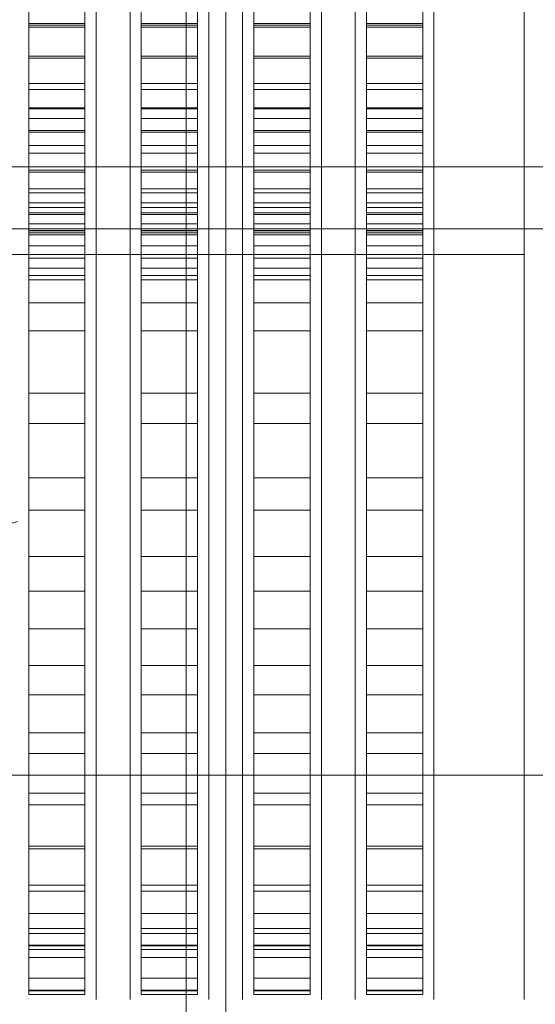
# Model space of a CAD drawing. Header units: millimetres. Extents: x -1970 to 61924, y -58230 to 6847.
# Tile 15 of 256: x -1600 to -1508, y -34641 to -34466. Entities that reach past the tile are written whole.
import ezdxf

# ---------------------------------------------------------------- set-up
doc = ezdxf.new("R2010")
doc.units = ezdxf.units.MM
for name, color, linetype, lineweight in [('COTAS_P', 1, 'Continuous', 0), ('frontal_briquetadora', 7, 'Continuous', 0), ('frontal_C03', 7, 'Continuous', 0), ('frontal_tolva', 7, 'Continuous', 0)]:
    doc.layers.add(name, color=color, linetype=linetype, lineweight=lineweight)
doc.dimstyles.new('R19_100', dxfattribs={"dimtxt": 250, "dimasz": 150, "dimexe": 150, "dimexo": 80, "dimgap": 100, "dimtad": 1, "dimtih": 1, "dimtoh": 1, "dimdsep": 46, "dimcen": 0.09, "dimadec": 0, "dimazin": 0, "dimtfac": 1, "dimtdec": 4, "dimtofl": 0, "dimtmove": 0, "dimatfit": 3, "dimfxl": 1, "dimtolj": 1, "dimtzin": 0, "dimarcsym": 0})

# ---------------------------------------------------------------- blocks, each defined once
blk = doc.blocks.new('DIM_R26_43')
at = {"layer": 'COTAS_P'}
for p, q in [((-1750, -34600), (-1600, -34555)), ((2600, -34600), (2450, -34555)), ((-1750, -35500), (-1750, -34600)), ((-1750, -34600), (2600, -34600)), ((-1750, -34600), (-1600, -34645)), ((2600, -34600), (2450, -34645)), ((2600, -35500), (2600, -34600))]:
    blk.add_line(p, q, dxfattribs=at)
blk.add_text('4350 P', height=250, dxfattribs=at).set_placement((425, -34500))

msp = doc.modelspace()

# ---------------------------------------------------------------- linework, layer by layer
at = {"layer": 'frontal_briquetadora'}
for p, q in [((-1598, -34446.905), (-1598, -34466.539)), ((-1588, -34446.905), (-1588, -34466.539)), ((-1578, -34446.905), (-1578, -34466.539)), ((-1568, -34446.905), (-1568, -34466.539)), ((-1558, -34446.905), (-1558, -34466.539)), ((-1548, -34446.905), (-1548, -34466.539)), ((-1538, -34446.905), (-1538, -34466.539)), ((-1528, -34446.905), (-1528, -34466.539)), ((-1510, -34469.69), (-1510, -34454.633)), ((-1586, -34456.632), (-1586, -34471.822)), ((-1586, -34457.106), (-1586, -34471.687)), ((-1580, -34456.632), (-1580, -34471.822)), ((-1580, -34457.106), (-1580, -34471.687)), ((-1566, -34456.632), (-1566, -34471.822)), ((-1566, -34457.106), (-1566, -34471.687)), ((-1560, -34456.632), (-1560, -34471.822)), ((-1560, -34457.106), (-1560, -34471.687)), ((-1546, -34456.632), (-1546, -34471.822)), ((-1546, -34457.106), (-1546, -34471.687)), ((-1540, -34456.632), (-1540, -34471.822)), ((-1540, -34457.106), (-1540, -34471.687)), ((-1526, -34456.632), (-1526, -34471.822)), ((-1526, -34457.106), (-1526, -34471.687)), ((-1510, -34456.632), (-1510, -34471.822)), ((-1598, -34466.843), (-1598, -34460.669)), ((-1598, -34467.166), (-1598, -34461.668)), ((-1588, -34466.843), (-1588, -34460.669)), ((-1588, -34467.166), (-1588, -34461.668)), ((-1578, -34466.843), (-1578, -34460.669)), ((-1578, -34467.166), (-1578, -34461.668)), ((-1568, -34466.843), (-1568, -34460.669)), ((-1568, -34467.166), (-1568, -34461.668)), ((-1558, -34466.843), (-1558, -34460.669)), ((-1558, -34467.166), (-1558, -34461.668)), ((-1548, -34466.843), (-1548, -34460.669)), ((-1548, -34467.166), (-1548, -34461.668)), ((-1538, -34466.843), (-1538, -34460.669)), ((-1538, -34467.166), (-1538, -34461.668)), ((-1528, -34466.843), (-1528, -34460.669)), ((-1528, -34467.166), (-1528, -34461.668)), ((-1598, -34463.004), (-1598, -34481.485)), ((-1588, -34463.004), (-1588, -34481.485)), ((-1586, -34462.687), (-1586, -34480)), ((-1580, -34462.687), (-1580, -34480)), ((-1578, -34463.004), (-1578, -34481.485)), ((-1568, -34463.004), (-1568, -34481.485)), ((-1566, -34462.687), (-1566, -34480)), ((-1560, -34462.687), (-1560, -34480)), ((-1558, -34463.004), (-1558, -34481.485)), ((-1548, -34463.004), (-1548, -34481.485)), ((-1546, -34462.687), (-1546, -34480)), ((-1540, -34462.687), (-1540, -34480)), ((-1538, -34463.004), (-1538, -34481.485)), ((-1528, -34463.004), (-1528, -34481.485)), ((-1526, -34462.687), (-1526, -34480)), ((-1586, -34464.504), (-1586, -34482.122)), ((-1580, -34464.504), (-1580, -34482.122)), ((-1566, -34464.504), (-1566, -34482.122)), ((-1560, -34464.504), (-1560, -34482.122)), ((-1546, -34464.504), (-1546, -34482.122)), ((-1540, -34464.504), (-1540, -34482.122)), ((-1526, -34464.504), (-1526, -34482.122)), ((-1510, -34464.393), (-1510, -34472.396)), ((-1510, -34464.504), (-1510, -34482.122)), ((-1598, -34466.539), (-1598, -34485.511)), ((-1598, -34466.539), (-1588, -34466.539)), ((-1598, -34472.704), (-1598, -34466.843)), ((-1598, -34466.843), (-1588, -34466.843)), ((-1588, -34466.539), (-1588, -34485.511)), ((-1588, -34472.704), (-1588, -34466.843)), ((-1578, -34466.539), (-1578, -34485.511)), ((-1578, -34466.539), (-1568, -34466.539)), ((-1578, -34472.704), (-1578, -34466.843)), ((-1578, -34466.843), (-1568, -34466.843)), ((-1568, -34466.539), (-1568, -34485.511)), ((-1568, -34472.704), (-1568, -34466.843)), ((-1558, -34466.539), (-1558, -34485.511)), ((-1558, -34466.539), (-1548, -34466.539)), ((-1558, -34472.704), (-1558, -34466.843)), ((-1558, -34466.843), (-1548, -34466.843)), ((-1548, -34466.539), (-1548, -34485.511)), ((-1548, -34472.704), (-1548, -34466.843)), ((-1538, -34466.539), (-1538, -34485.511)), ((-1538, -34466.539), (-1528, -34466.539)), ((-1538, -34472.704), (-1538, -34466.843)), ((-1538, -34466.843), (-1528, -34466.843)), ((-1528, -34466.539), (-1528, -34485.511)), ((-1528, -34472.704), (-1528, -34466.843)), ((-1598, -34472.35), (-1598, -34467.166)), ((-1598, -34467.166), (-1588, -34467.166)), ((-1588, -34472.35), (-1588, -34467.166)), ((-1578, -34472.35), (-1578, -34467.166)), ((-1578, -34467.166), (-1568, -34467.166)), ((-1568, -34472.35), (-1568, -34467.166)), ((-1558, -34472.35), (-1558, -34467.166)), ((-1558, -34467.166), (-1548, -34467.166)), ((-1548, -34472.35), (-1548, -34467.166)), ((-1538, -34472.35), (-1538, -34467.166)), ((-1538, -34467.166), (-1528, -34467.166)), ((-1528, -34472.35), (-1528, -34467.166)), ((-1510, -34487.814), (-1510, -34469.69)), ((-1586, -34471.687), (-1586, -34483.86)), ((-1586, -34471.822), (-1586, -34485.038)), ((-1580, -34471.687), (-1580, -34483.86)), ((-1580, -34471.822), (-1580, -34485.038)), ((-1566, -34471.687), (-1566, -34483.86)), ((-1566, -34471.822), (-1566, -34485.038)), ((-1560, -34471.687), (-1560, -34483.86)), ((-1560, -34471.822), (-1560, -34485.038)), ((-1546, -34471.687), (-1546, -34483.86)), ((-1546, -34471.822), (-1546, -34485.038)), ((-1540, -34471.687), (-1540, -34483.86)), ((-1540, -34471.822), (-1540, -34485.038)), ((-1526, -34471.687), (-1526, -34483.86)), ((-1526, -34471.822), (-1526, -34485.038)), ((-1510, -34471.822), (-1510, -34485.038)), ((-1598, -34477.201), (-1598, -34472.35)), ((-1598, -34472.35), (-1588, -34472.35)), ((-1598, -34478.231), (-1598, -34472.704)), ((-1598, -34472.704), (-1588, -34472.704)), ((-1588, -34477.201), (-1588, -34472.35)), ((-1588, -34478.231), (-1588, -34472.704)), ((-1578, -34477.201), (-1578, -34472.35)), ((-1578, -34472.35), (-1568, -34472.35)), ((-1578, -34478.231), (-1578, -34472.704)), ((-1578, -34472.704), (-1568, -34472.704)), ((-1568, -34477.201), (-1568, -34472.35)), ((-1568, -34478.231), (-1568, -34472.704)), ((-1558, -34477.201), (-1558, -34472.35)), ((-1558, -34472.35), (-1548, -34472.35)), ((-1558, -34478.231), (-1558, -34472.704)), ((-1558, -34472.704), (-1548, -34472.704)), ((-1548, -34477.201), (-1548, -34472.35)), ((-1548, -34478.231), (-1548, -34472.704)), ((-1538, -34477.201), (-1538, -34472.35)), ((-1538, -34472.35), (-1528, -34472.35)), ((-1538, -34478.231), (-1538, -34472.704)), ((-1538, -34472.704), (-1528, -34472.704)), ((-1528, -34477.201), (-1528, -34472.35)), ((-1528, -34478.231), (-1528, -34472.704)), ((-1510, -34472.396), (-1510, -34476.837)), ((-1598, -34481.701), (-1598, -34477.201)), ((-1598, -34477.201), (-1588, -34477.201)), ((-1588, -34481.701), (-1588, -34477.201)), ((-1578, -34481.701), (-1578, -34477.201)), ((-1578, -34477.201), (-1568, -34477.201)), ((-1568, -34481.701), (-1568, -34477.201)), ((-1558, -34481.701), (-1558, -34477.201)), ((-1558, -34477.201), (-1548, -34477.201)), ((-1548, -34481.701), (-1548, -34477.201)), ((-1538, -34481.701), (-1538, -34477.201)), ((-1538, -34477.201), (-1528, -34477.201)), ((-1528, -34481.701), (-1528, -34477.201)), ((-1598, -34483.403), (-1598, -34478.231)), ((-1598, -34478.231), (-1588, -34478.231)), ((-1588, -34483.403), (-1588, -34478.231)), ((-1578, -34483.403), (-1578, -34478.231)), ((-1578, -34478.231), (-1568, -34478.231)), ((-1568, -34483.403), (-1568, -34478.231)), ((-1558, -34483.403), (-1558, -34478.231)), ((-1558, -34478.231), (-1548, -34478.231)), ((-1548, -34483.403), (-1548, -34478.231)), ((-1538, -34483.403), (-1538, -34478.231)), ((-1538, -34478.231), (-1528, -34478.231)), ((-1528, -34483.403), (-1528, -34478.231)), ((-1586, -34480), (-1586, -34496.671)), ((-1580, -34480), (-1580, -34496.671)), ((-1566, -34480), (-1566, -34496.671)), ((-1560, -34480), (-1560, -34496.671)), ((-1546, -34480), (-1546, -34496.671)), ((-1540, -34480), (-1540, -34496.671)), ((-1526, -34480), (-1526, -34496.671)), ((-1598, -34481.485), (-1598, -34499.229)), ((-1598, -34481.485), (-1588, -34481.485)), ((-1598, -34485.833), (-1598, -34481.701)), ((-1598, -34481.701), (-1588, -34481.701)), ((-1588, -34481.485), (-1588, -34499.229)), ((-1588, -34485.833), (-1588, -34481.701)), ((-1586, -34482.122), (-1586, -34499.116)), ((-1580, -34482.122), (-1580, -34499.116)), ((-1578, -34481.485), (-1578, -34499.229)), ((-1578, -34481.485), (-1568, -34481.485)), ((-1578, -34485.833), (-1578, -34481.701)), ((-1578, -34481.701), (-1568, -34481.701)), ((-1568, -34481.485), (-1568, -34499.229)), ((-1568, -34485.833), (-1568, -34481.701)), ((-1566, -34482.122), (-1566, -34499.116)), ((-1560, -34482.122), (-1560, -34499.116)), ((-1558, -34481.485), (-1558, -34499.229)), ((-1558, -34481.485), (-1548, -34481.485)), ((-1558, -34485.833), (-1558, -34481.701)), ((-1558, -34481.701), (-1548, -34481.701)), ((-1548, -34481.485), (-1548, -34499.229)), ((-1548, -34485.833), (-1548, -34481.701)), ((-1546, -34482.122), (-1546, -34499.116)), ((-1540, -34482.122), (-1540, -34499.116)), ((-1538, -34481.485), (-1538, -34499.229)), ((-1538, -34481.485), (-1528, -34481.485)), ((-1538, -34485.833), (-1538, -34481.701)), ((-1538, -34481.701), (-1528, -34481.701)), ((-1528, -34481.485), (-1528, -34499.229)), ((-1528, -34485.833), (-1528, -34481.701)), ((-1526, -34482.122), (-1526, -34499.116)), ((-1510, -34482.122), (-1510, -34499.116)), ((-1598, -34488.2), (-1598, -34483.403)), ((-1598, -34483.403), (-1588, -34483.403)), ((-1588, -34488.2), (-1588, -34483.403)), ((-1586, -34483.86), (-1586, -34493.293)), ((-1580, -34483.86), (-1580, -34493.293)), ((-1578, -34488.2), (-1578, -34483.403)), ((-1578, -34483.403), (-1568, -34483.403)), ((-1568, -34488.2), (-1568, -34483.403)), ((-1566, -34483.86), (-1566, -34493.293)), ((-1560, -34483.86), (-1560, -34493.293)), ((-1558, -34488.2), (-1558, -34483.403)), ((-1558, -34483.403), (-1548, -34483.403)), ((-1548, -34488.2), (-1548, -34483.403)), ((-1546, -34483.86), (-1546, -34493.293)), ((-1540, -34483.86), (-1540, -34493.293)), ((-1538, -34488.2), (-1538, -34483.403)), ((-1538, -34483.403), (-1528, -34483.403)), ((-1528, -34488.2), (-1528, -34483.403)), ((-1526, -34483.86), (-1526, -34493.293)), ((-1598, -34485.511), (-1598, -34503.727)), ((-1598, -34485.511), (-1588, -34485.511)), ((-1598, -34489.581), (-1598, -34485.833)), ((-1598, -34485.833), (-1588, -34485.833)), ((-1588, -34485.511), (-1588, -34503.727)), ((-1588, -34489.581), (-1588, -34485.833)), ((-1586, -34485.038), (-1586, -34495.983)), ((-1580, -34485.038), (-1580, -34495.983)), ((-1578, -34485.511), (-1578, -34503.727)), ((-1578, -34485.511), (-1568, -34485.511)), ((-1578, -34489.581), (-1578, -34485.833)), ((-1578, -34485.833), (-1568, -34485.833)), ((-1568, -34485.511), (-1568, -34503.727)), ((-1568, -34489.581), (-1568, -34485.833)), ((-1566, -34485.038), (-1566, -34495.983)), ((-1560, -34485.038), (-1560, -34495.983)), ((-1558, -34485.511), (-1558, -34503.727)), ((-1558, -34485.511), (-1548, -34485.511)), ((-1558, -34489.581), (-1558, -34485.833)), ((-1558, -34485.833), (-1548, -34485.833)), ((-1548, -34485.511), (-1548, -34503.727)), ((-1548, -34489.581), (-1548, -34485.833)), ((-1546, -34485.038), (-1546, -34495.983)), ((-1540, -34485.038), (-1540, -34495.983)), ((-1538, -34485.511), (-1538, -34503.727)), ((-1538, -34485.511), (-1528, -34485.511)), ((-1538, -34489.581), (-1538, -34485.833)), ((-1538, -34485.833), (-1528, -34485.833)), ((-1528, -34485.511), (-1528, -34503.727)), ((-1528, -34489.581), (-1528, -34485.833)), ((-1526, -34485.038), (-1526, -34495.983)), ((-1510, -34485.038), (-1510, -34495.983)), ((-1510, -34507.535), (-1510, -34487.814)), ((-1598, -34492.605), (-1598, -34488.2)), ((-1598, -34488.2), (-1588, -34488.2)), ((-1598, -34492.931), (-1598, -34489.581)), ((-1598, -34489.581), (-1588, -34489.581)), ((-1588, -34492.605), (-1588, -34488.2)), ((-1588, -34492.931), (-1588, -34489.581)), ((-1578, -34492.605), (-1578, -34488.2)), ((-1578, -34488.2), (-1568, -34488.2)), ((-1578, -34492.931), (-1578, -34489.581)), ((-1578, -34489.581), (-1568, -34489.581)), ((-1568, -34492.605), (-1568, -34488.2)), ((-1568, -34492.931), (-1568, -34489.581)), ((-1558, -34492.605), (-1558, -34488.2)), ((-1558, -34488.2), (-1548, -34488.2)), ((-1558, -34492.931), (-1558, -34489.581)), ((-1558, -34489.581), (-1548, -34489.581)), ((-1548, -34492.605), (-1548, -34488.2)), ((-1548, -34492.931), (-1548, -34489.581)), ((-1538, -34492.605), (-1538, -34488.2)), ((-1538, -34488.2), (-1528, -34488.2)), ((-1538, -34492.931), (-1538, -34489.581)), ((-1538, -34489.581), (-1528, -34489.581)), ((-1528, -34492.605), (-1528, -34488.2)), ((-1528, -34492.931), (-1528, -34489.581)), ((-1598, -34496.601), (-1598, -34492.605)), ((-1598, -34492.605), (-1588, -34492.605)), ((-1598, -34495.871), (-1598, -34492.931)), ((-1598, -34492.931), (-1588, -34492.931)), ((-1588, -34496.601), (-1588, -34492.605)), ((-1588, -34495.871), (-1588, -34492.931)), ((-1578, -34496.601), (-1578, -34492.605)), ((-1578, -34492.605), (-1568, -34492.605)), ((-1578, -34495.871), (-1578, -34492.931)), ((-1578, -34492.931), (-1568, -34492.931)), ((-1568, -34496.601), (-1568, -34492.605)), ((-1568, -34495.871), (-1568, -34492.931)), ((-1558, -34496.601), (-1558, -34492.605)), ((-1558, -34492.605), (-1548, -34492.605)), ((-1558, -34495.871), (-1558, -34492.931)), ((-1558, -34492.931), (-1548, -34492.931)), ((-1548, -34496.601), (-1548, -34492.605)), ((-1548, -34495.871), (-1548, -34492.931)), ((-1538, -34496.601), (-1538, -34492.605)), ((-1538, -34492.605), (-1528, -34492.605)), ((-1538, -34495.871), (-1538, -34492.931)), ((-1538, -34492.931), (-1528, -34492.931)), ((-1528, -34496.601), (-1528, -34492.605)), ((-1528, -34495.871), (-1528, -34492.931)), ((-1586, -34493.293), (-1586, -34499.728)), ((-1580, -34493.293), (-1580, -34499.728)), ((-1566, -34493.293), (-1566, -34499.728)), ((-1560, -34493.293), (-1560, -34499.728)), ((-1546, -34493.293), (-1546, -34499.728)), ((-1540, -34493.293), (-1540, -34499.728)), ((-1526, -34493.293), (-1526, -34499.728)), ((-1598, -34498.39), (-1598, -34495.871)), ((-1598, -34495.871), (-1588, -34495.871)), ((-1598, -34500.173), (-1598, -34496.601)), ((-1598, -34496.601), (-1588, -34496.601)), ((-1588, -34498.39), (-1588, -34495.871)), ((-1588, -34500.173), (-1588, -34496.601)), ((-1586, -34495.983), (-1586, -34504.414)), ((-1586, -34496.671), (-1586, -34512.628)), ((-1580, -34495.983), (-1580, -34504.414)), ((-1580, -34496.671), (-1580, -34512.628)), ((-1578, -34498.39), (-1578, -34495.871)), ((-1578, -34495.871), (-1568, -34495.871)), ((-1578, -34500.173), (-1578, -34496.601)), ((-1578, -34496.601), (-1568, -34496.601)), ((-1568, -34498.39), (-1568, -34495.871)), ((-1568, -34500.173), (-1568, -34496.601)), ((-1566, -34495.983), (-1566, -34504.414)), ((-1566, -34496.671), (-1566, -34512.628)), ((-1560, -34495.983), (-1560, -34504.414)), ((-1560, -34496.671), (-1560, -34512.628)), ((-1558, -34498.39), (-1558, -34495.871)), ((-1558, -34495.871), (-1548, -34495.871)), ((-1558, -34500.173), (-1558, -34496.601)), ((-1558, -34496.601), (-1548, -34496.601)), ((-1548, -34498.39), (-1548, -34495.871)), ((-1548, -34500.173), (-1548, -34496.601)), ((-1546, -34495.983), (-1546, -34504.414)), ((-1546, -34496.671), (-1546, -34512.628)), ((-1540, -34495.983), (-1540, -34504.414)), ((-1540, -34496.671), (-1540, -34512.628)), ((-1538, -34498.39), (-1538, -34495.871)), ((-1538, -34495.871), (-1528, -34495.871)), ((-1538, -34500.173), (-1538, -34496.601)), ((-1538, -34496.601), (-1528, -34496.601)), ((-1528, -34498.39), (-1528, -34495.871)), ((-1528, -34500.173), (-1528, -34496.601)), ((-1526, -34495.983), (-1526, -34504.414)), ((-1526, -34496.671), (-1526, -34512.628)), ((-1510, -34495.983), (-1510, -34504.414)), ((-1598, -34500.479), (-1598, -34498.39)), ((-1598, -34498.39), (-1588, -34498.39)), ((-1588, -34500.479), (-1588, -34498.39)), ((-1578, -34500.479), (-1578, -34498.39)), ((-1578, -34498.39), (-1568, -34498.39)), ((-1568, -34500.479), (-1568, -34498.39)), ((-1558, -34500.479), (-1558, -34498.39)), ((-1558, -34498.39), (-1548, -34498.39)), ((-1548, -34500.479), (-1548, -34498.39)), ((-1538, -34500.479), (-1538, -34498.39)), ((-1538, -34498.39), (-1528, -34498.39)), ((-1528, -34500.479), (-1528, -34498.39)), ((-1598, -34499.229), (-1598, -34516.153)), ((-1598, -34499.229), (-1588, -34499.229)), ((-1598, -34503.307), (-1598, -34500.173)), ((-1598, -34500.173), (-1588, -34500.173)), ((-1588, -34499.229), (-1588, -34516.153)), ((-1588, -34503.307), (-1588, -34500.173)), ((-1586, -34499.116), (-1586, -34515.414)), ((-1586, -34499.728), (-1586, -34502.99)), ((-1580, -34499.116), (-1580, -34515.414)), ((-1580, -34499.728), (-1580, -34502.99)), ((-1578, -34499.229), (-1578, -34516.153)), ((-1578, -34499.229), (-1568, -34499.229)), ((-1578, -34503.307), (-1578, -34500.173)), ((-1578, -34500.173), (-1568, -34500.173)), ((-1568, -34499.229), (-1568, -34516.153)), ((-1568, -34503.307), (-1568, -34500.173)), ((-1566, -34499.116), (-1566, -34515.414)), ((-1566, -34499.728), (-1566, -34502.99)), ((-1560, -34499.116), (-1560, -34515.414)), ((-1560, -34499.728), (-1560, -34502.99)), ((-1558, -34499.229), (-1558, -34516.153)), ((-1558, -34499.229), (-1548, -34499.229)), ((-1558, -34503.307), (-1558, -34500.173)), ((-1558, -34500.173), (-1548, -34500.173)), ((-1548, -34499.229), (-1548, -34516.153)), ((-1548, -34503.307), (-1548, -34500.173)), ((-1546, -34499.116), (-1546, -34515.414)), ((-1546, -34499.728), (-1546, -34502.99)), ((-1540, -34499.116), (-1540, -34515.414)), ((-1540, -34499.728), (-1540, -34502.99)), ((-1538, -34499.229), (-1538, -34516.153)), ((-1538, -34499.229), (-1528, -34499.229)), ((-1538, -34503.307), (-1538, -34500.173)), ((-1538, -34500.173), (-1528, -34500.173)), ((-1528, -34499.229), (-1528, -34516.153)), ((-1528, -34503.307), (-1528, -34500.173)), ((-1526, -34499.116), (-1526, -34515.414)), ((-1526, -34499.728), (-1526, -34502.99)), ((-1510, -34499.116), (-1510, -34515.414)), ((-1598, -34502.128), (-1598, -34500.479)), ((-1598, -34500.479), (-1588, -34500.479)), ((-1588, -34502.128), (-1588, -34500.479)), ((-1578, -34502.128), (-1578, -34500.479)), ((-1578, -34500.479), (-1568, -34500.479)), ((-1568, -34502.128), (-1568, -34500.479)), ((-1558, -34502.128), (-1558, -34500.479)), ((-1558, -34500.479), (-1548, -34500.479)), ((-1548, -34502.128), (-1548, -34500.479)), ((-1538, -34502.128), (-1538, -34500.479)), ((-1538, -34500.479), (-1528, -34500.479)), ((-1528, -34502.128), (-1528, -34500.479)), ((-1598, -34503.333), (-1598, -34502.128)), ((-1598, -34502.128), (-1588, -34502.128)), ((-1598, -34505.993), (-1598, -34503.307)), ((-1598, -34503.307), (-1588, -34503.307)), ((-1598, -34504.089), (-1598, -34503.333)), ((-1598, -34503.333), (-1588, -34503.333)), ((-1588, -34503.333), (-1588, -34502.128)), ((-1588, -34505.993), (-1588, -34503.307)), ((-1588, -34504.089), (-1588, -34503.333)), ((-1578, -34503.333), (-1578, -34502.128)), ((-1578, -34502.128), (-1568, -34502.128)), ((-1578, -34505.993), (-1578, -34503.307)), ((-1578, -34503.307), (-1568, -34503.307)), ((-1578, -34504.089), (-1578, -34503.333)), ((-1578, -34503.333), (-1568, -34503.333)), ((-1568, -34503.333), (-1568, -34502.128)), ((-1568, -34505.993), (-1568, -34503.307)), ((-1568, -34504.089), (-1568, -34503.333)), ((-1558, -34503.333), (-1558, -34502.128)), ((-1558, -34502.128), (-1548, -34502.128)), ((-1558, -34505.993), (-1558, -34503.307)), ((-1558, -34503.307), (-1548, -34503.307)), ((-1558, -34504.089), (-1558, -34503.333)), ((-1558, -34503.333), (-1548, -34503.333)), ((-1548, -34503.333), (-1548, -34502.128)), ((-1548, -34505.993), (-1548, -34503.307)), ((-1548, -34504.089), (-1548, -34503.333)), ((-1538, -34503.333), (-1538, -34502.128)), ((-1538, -34502.128), (-1528, -34502.128)), ((-1538, -34505.993), (-1538, -34503.307)), ((-1538, -34503.307), (-1528, -34503.307)), ((-1538, -34504.089), (-1538, -34503.333)), ((-1538, -34503.333), (-1528, -34503.333)), ((-1528, -34503.333), (-1528, -34502.128)), ((-1528, -34505.993), (-1528, -34503.307)), ((-1528, -34504.089), (-1528, -34503.333)), ((-1598, -34503.727), (-1598, -34521.1)), ((-1598, -34503.727), (-1588, -34503.727)), ((-1598, -34630.227), (-1598, -34504.089)), ((-1598, -34504.089), (-1588, -34504.089)), ((-1588, -34503.727), (-1588, -34521.1)), ((-1588, -34630.227), (-1588, -34504.089)), ((-1586, -34504.414), (-1586, -34510.141)), ((-1580, -34504.414), (-1580, -34510.141)), ((-1578, -34503.727), (-1578, -34521.1)), ((-1578, -34503.727), (-1568, -34503.727)), ((-1578, -34630.227), (-1578, -34504.089)), ((-1578, -34504.089), (-1568, -34504.089)), ((-1568, -34503.727), (-1568, -34521.1)), ((-1568, -34630.227), (-1568, -34504.089)), ((-1566, -34504.414), (-1566, -34510.141)), ((-1560, -34504.414), (-1560, -34510.141)), ((-1558, -34503.727), (-1558, -34521.1)), ((-1558, -34503.727), (-1548, -34503.727)), ((-1558, -34630.227), (-1558, -34504.089)), ((-1558, -34504.089), (-1548, -34504.089)), ((-1548, -34503.727), (-1548, -34521.1)), ((-1548, -34630.227), (-1548, -34504.089)), ((-1546, -34504.414), (-1546, -34510.141)), ((-1540, -34504.414), (-1540, -34510.141)), ((-1538, -34503.727), (-1538, -34521.1)), ((-1538, -34503.727), (-1528, -34503.727)), ((-1538, -34630.227), (-1538, -34504.089)), ((-1538, -34504.089), (-1528, -34504.089)), ((-1528, -34503.727), (-1528, -34521.1)), ((-1528, -34630.227), (-1528, -34504.089)), ((-1526, -34504.414), (-1526, -34510.141)), ((-1510, -34504.414), (-1510, -34510.141)), ((-1598, -34508.219), (-1598, -34505.993)), ((-1598, -34505.993), (-1588, -34505.993)), ((-1588, -34508.219), (-1588, -34505.993)), ((-1578, -34508.219), (-1578, -34505.993)), ((-1578, -34505.993), (-1568, -34505.993)), ((-1568, -34508.219), (-1568, -34505.993)), ((-1558, -34508.219), (-1558, -34505.993)), ((-1558, -34505.993), (-1548, -34505.993)), ((-1548, -34508.219), (-1548, -34505.993)), ((-1538, -34508.219), (-1538, -34505.993)), ((-1538, -34505.993), (-1528, -34505.993)), ((-1528, -34508.219), (-1528, -34505.993)), ((-1660, -34507.535), (-1510, -34507.535)), ((-1598, -34509.978), (-1598, -34508.219)), ((-1598, -34508.219), (-1588, -34508.219)), ((-1588, -34509.978), (-1588, -34508.219)), ((-1578, -34509.978), (-1578, -34508.219)), ((-1578, -34508.219), (-1568, -34508.219)), ((-1568, -34509.978), (-1568, -34508.219)), ((-1558, -34509.978), (-1558, -34508.219)), ((-1558, -34508.219), (-1548, -34508.219)), ((-1548, -34509.978), (-1548, -34508.219)), ((-1538, -34509.978), (-1538, -34508.219)), ((-1538, -34508.219), (-1528, -34508.219)), ((-1528, -34509.978), (-1528, -34508.219)), ((-1510, -34507.535), (-1510, -34527.256)), ((-1598, -34511.263), (-1598, -34509.978)), ((-1598, -34509.978), (-1588, -34509.978)), ((-1588, -34511.263), (-1588, -34509.978)), ((-1586, -34510.141), (-1586, -34513.036)), ((-1580, -34510.141), (-1580, -34513.036)), ((-1578, -34511.263), (-1578, -34509.978)), ((-1578, -34509.978), (-1568, -34509.978)), ((-1568, -34511.263), (-1568, -34509.978)), ((-1566, -34510.141), (-1566, -34513.036)), ((-1560, -34510.141), (-1560, -34513.036)), ((-1558, -34511.263), (-1558, -34509.978)), ((-1558, -34509.978), (-1548, -34509.978)), ((-1548, -34511.263), (-1548, -34509.978)), ((-1546, -34510.141), (-1546, -34513.036)), ((-1540, -34510.141), (-1540, -34513.036)), ((-1538, -34511.263), (-1538, -34509.978)), ((-1538, -34509.978), (-1528, -34509.978)), ((-1528, -34511.263), (-1528, -34509.978)), ((-1526, -34510.141), (-1526, -34513.036)), ((-1510, -34510.141), (-1510, -34513.036)), ((-1598, -34512.069), (-1598, -34511.263)), ((-1598, -34511.263), (-1588, -34511.263)), ((-1598, -34638.207), (-1598, -34512.069)), ((-1598, -34512.069), (-1588, -34512.069)), ((-1588, -34512.069), (-1588, -34511.263)), ((-1588, -34638.207), (-1588, -34512.069)), ((-1578, -34512.069), (-1578, -34511.263)), ((-1578, -34511.263), (-1568, -34511.263)), ((-1578, -34638.207), (-1578, -34512.069)), ((-1578, -34512.069), (-1568, -34512.069)), ((-1568, -34512.069), (-1568, -34511.263)), ((-1568, -34638.207), (-1568, -34512.069)), ((-1558, -34512.069), (-1558, -34511.263)), ((-1558, -34511.263), (-1548, -34511.263)), ((-1558, -34638.207), (-1558, -34512.069)), ((-1558, -34512.069), (-1548, -34512.069)), ((-1548, -34512.069), (-1548, -34511.263)), ((-1548, -34638.207), (-1548, -34512.069)), ((-1538, -34512.069), (-1538, -34511.263)), ((-1538, -34511.263), (-1528, -34511.263)), ((-1538, -34638.207), (-1538, -34512.069)), ((-1538, -34512.069), (-1528, -34512.069)), ((-1528, -34512.069), (-1528, -34511.263)), ((-1528, -34638.207), (-1528, -34512.069)), ((-1586, -34512.628), (-1586, -34527.804)), ((-1580, -34512.628), (-1580, -34527.804)), ((-1566, -34512.628), (-1566, -34527.804)), ((-1560, -34512.628), (-1560, -34527.804)), ((-1546, -34512.628), (-1546, -34527.804)), ((-1540, -34512.628), (-1540, -34527.804)), ((-1526, -34512.628), (-1526, -34527.804)), ((-1586, -34515.414), (-1586, -34530.951)), ((-1580, -34515.414), (-1580, -34530.951)), ((-1566, -34515.414), (-1566, -34530.951)), ((-1560, -34515.414), (-1560, -34530.951)), ((-1546, -34515.414), (-1546, -34530.951)), ((-1540, -34515.414), (-1540, -34530.951)), ((-1526, -34515.414), (-1526, -34530.951)), ((-1510, -34515.414), (-1510, -34530.951)), ((-1598, -34516.153), (-1598, -34532.172)), ((-1598, -34516.153), (-1588, -34516.153)), ((-1588, -34516.153), (-1588, -34532.172)), ((-1578, -34516.153), (-1578, -34532.172)), ((-1578, -34516.153), (-1568, -34516.153)), ((-1568, -34516.153), (-1568, -34532.172)), ((-1558, -34516.153), (-1558, -34532.172)), ((-1558, -34516.153), (-1548, -34516.153)), ((-1548, -34516.153), (-1548, -34532.172)), ((-1538, -34516.153), (-1538, -34532.172)), ((-1538, -34516.153), (-1528, -34516.153)), ((-1528, -34516.153), (-1528, -34532.172)), ((-1598, -34521.1), (-1598, -34537.545)), ((-1598, -34521.1), (-1588, -34521.1)), ((-1588, -34521.1), (-1588, -34537.545)), ((-1578, -34521.1), (-1578, -34537.545)), ((-1578, -34521.1), (-1568, -34521.1)), ((-1568, -34521.1), (-1568, -34537.545)), ((-1558, -34521.1), (-1558, -34537.545)), ((-1558, -34521.1), (-1548, -34521.1)), ((-1548, -34521.1), (-1548, -34537.545)), ((-1538, -34521.1), (-1538, -34537.545)), ((-1538, -34521.1), (-1528, -34521.1)), ((-1528, -34521.1), (-1528, -34537.545)), ((-1586, -34527.804), (-1586, -34542.132)), ((-1580, -34527.804), (-1580, -34542.132)), ((-1566, -34527.804), (-1566, -34542.132)), ((-1560, -34527.804), (-1560, -34542.132)), ((-1546, -34527.804), (-1546, -34542.132)), ((-1540, -34527.804), (-1540, -34542.132)), ((-1526, -34527.804), (-1526, -34542.132)), ((-1510, -34527.256), (-1510, -34545.38)), ((-1586, -34530.951), (-1586, -34545.662)), ((-1580, -34530.951), (-1580, -34545.662)), ((-1566, -34530.951), (-1566, -34545.662)), ((-1560, -34530.951), (-1560, -34545.662)), ((-1546, -34530.951), (-1546, -34545.662)), ((-1540, -34530.951), (-1540, -34545.662)), ((-1526, -34530.951), (-1526, -34545.662)), ((-1510, -34530.951), (-1510, -34545.662)), ((-1598, -34532.172), (-1598, -34547.21)), ((-1598, -34532.172), (-1588, -34532.172)), ((-1588, -34532.172), (-1588, -34547.21)), ((-1578, -34532.172), (-1578, -34547.21)), ((-1578, -34532.172), (-1568, -34532.172)), ((-1568, -34532.172), (-1568, -34547.21)), ((-1558, -34532.172), (-1558, -34547.21)), ((-1558, -34532.172), (-1548, -34532.172)), ((-1548, -34532.172), (-1548, -34547.21)), ((-1538, -34532.172), (-1538, -34547.21)), ((-1538, -34532.172), (-1528, -34532.172)), ((-1528, -34532.172), (-1528, -34547.21)), ((-1598, -34537.545), (-1598, -34552.983)), ((-1598, -34537.545), (-1588, -34537.545)), ((-1588, -34537.545), (-1588, -34552.983)), ((-1578, -34537.545), (-1578, -34552.983)), ((-1578, -34537.545), (-1568, -34537.545)), ((-1568, -34537.545), (-1568, -34552.983)), ((-1558, -34537.545), (-1558, -34552.983)), ((-1558, -34537.545), (-1548, -34537.545)), ((-1548, -34537.545), (-1548, -34552.983)), ((-1538, -34537.545), (-1538, -34552.983)), ((-1538, -34537.545), (-1528, -34537.545)), ((-1528, -34537.545), (-1528, -34552.983)), ((-1586, -34542.132), (-1586, -34555.552)), ((-1580, -34542.132), (-1580, -34555.552)), ((-1566, -34542.132), (-1566, -34555.552)), ((-1560, -34542.132), (-1560, -34555.552)), ((-1546, -34542.132), (-1546, -34555.552)), ((-1540, -34542.132), (-1540, -34555.552)), ((-1526, -34542.132), (-1526, -34555.552)), ((-1586, -34545.662), (-1586, -34559.486)), ((-1580, -34545.662), (-1580, -34559.486)), ((-1566, -34545.662), (-1566, -34559.486)), ((-1560, -34545.662), (-1560, -34559.486)), ((-1546, -34545.662), (-1546, -34559.486)), ((-1540, -34545.662), (-1540, -34559.486)), ((-1526, -34545.662), (-1526, -34559.486)), ((-1510, -34545.38), (-1510, -34560.438)), ((-1510, -34545.662), (-1510, -34559.486)), ((-1598, -34547.21), (-1598, -34561.193)), ((-1598, -34547.21), (-1588, -34547.21)), ((-1588, -34547.21), (-1588, -34561.193)), ((-1578, -34547.21), (-1578, -34561.193)), ((-1578, -34547.21), (-1568, -34547.21)), ((-1568, -34547.21), (-1568, -34561.193)), ((-1558, -34547.21), (-1558, -34561.193)), ((-1558, -34547.21), (-1548, -34547.21)), ((-1548, -34547.21), (-1548, -34561.193)), ((-1538, -34547.21), (-1538, -34561.193)), ((-1538, -34547.21), (-1528, -34547.21)), ((-1528, -34547.21), (-1528, -34561.193)), ((-1598, -34552.983), (-1598, -34567.338)), ((-1598, -34552.983), (-1588, -34552.983)), ((-1588, -34552.983), (-1588, -34567.338)), ((-1578, -34552.983), (-1578, -34567.338)), ((-1578, -34552.983), (-1568, -34552.983)), ((-1568, -34552.983), (-1568, -34567.338)), ((-1558, -34552.983), (-1558, -34567.338)), ((-1558, -34552.983), (-1548, -34552.983)), ((-1548, -34552.983), (-1548, -34567.338)), ((-1538, -34552.983), (-1538, -34567.338)), ((-1538, -34552.983), (-1528, -34552.983)), ((-1528, -34552.983), (-1528, -34567.338)), ((-1586, -34555.552), (-1586, -34568.006)), ((-1580, -34555.552), (-1580, -34568.006)), ((-1566, -34555.552), (-1566, -34568.006)), ((-1560, -34555.552), (-1560, -34568.006)), ((-1546, -34555.552), (-1546, -34568.006)), ((-1540, -34555.552), (-1540, -34568.006)), ((-1526, -34555.552), (-1526, -34568.006)), ((-1586, -34559.486), (-1586, -34572.368)), ((-1580, -34559.486), (-1580, -34572.368)), ((-1566, -34559.486), (-1566, -34572.368)), ((-1560, -34559.486), (-1560, -34572.368)), ((-1546, -34559.486), (-1546, -34572.368)), ((-1540, -34559.486), (-1540, -34572.368)), ((-1526, -34559.486), (-1526, -34572.368)), ((-1510, -34559.486), (-1510, -34572.368)), ((-1598, -34561.193), (-1598, -34574.054)), ((-1598, -34561.193), (-1588, -34561.193)), ((-1588, -34561.193), (-1588, -34574.054)), ((-1578, -34561.193), (-1578, -34574.054)), ((-1578, -34561.193), (-1568, -34561.193)), ((-1568, -34561.193), (-1568, -34574.054)), ((-1558, -34561.193), (-1558, -34574.054)), ((-1558, -34561.193), (-1548, -34561.193)), ((-1548, -34561.193), (-1548, -34574.054)), ((-1538, -34561.193), (-1538, -34574.054)), ((-1538, -34561.193), (-1528, -34561.193)), ((-1528, -34561.193), (-1528, -34574.054)), ((-1510, -34560.438), (-1510, -34571.209)), ((-1598, -34567.338), (-1598, -34580.54)), ((-1598, -34567.338), (-1588, -34567.338)), ((-1588, -34567.338), (-1588, -34580.54)), ((-1586, -34568.006), (-1586, -34579.441)), ((-1580, -34568.006), (-1580, -34579.441)), ((-1578, -34567.338), (-1578, -34580.54)), ((-1578, -34567.338), (-1568, -34567.338)), ((-1568, -34567.338), (-1568, -34580.54)), ((-1566, -34568.006), (-1566, -34579.441)), ((-1560, -34568.006), (-1560, -34579.441)), ((-1558, -34567.338), (-1558, -34580.54)), ((-1558, -34567.338), (-1548, -34567.338)), ((-1548, -34567.338), (-1548, -34580.54)), ((-1546, -34568.006), (-1546, -34579.441)), ((-1540, -34568.006), (-1540, -34579.441)), ((-1538, -34567.338), (-1538, -34580.54)), ((-1538, -34567.338), (-1528, -34567.338)), ((-1528, -34567.338), (-1528, -34580.54)), ((-1526, -34568.006), (-1526, -34579.441)), ((-1510, -34571.209), (-1510, -34576.823)), ((-1586, -34572.368), (-1586, -34584.253)), ((-1580, -34572.368), (-1580, -34584.253)), ((-1566, -34572.368), (-1566, -34584.253)), ((-1560, -34572.368), (-1560, -34584.253)), ((-1546, -34572.368), (-1546, -34584.253)), ((-1540, -34572.368), (-1540, -34584.253)), ((-1526, -34572.368), (-1526, -34584.253)), ((-1510, -34572.368), (-1510, -34584.253)), ((-1598, -34574.054), (-1598, -34585.73)), ((-1598, -34574.054), (-1588, -34574.054)), ((-1588, -34574.054), (-1588, -34585.73)), ((-1578, -34574.054), (-1578, -34585.73)), ((-1578, -34574.054), (-1568, -34574.054)), ((-1568, -34574.054), (-1568, -34585.73)), ((-1558, -34574.054), (-1558, -34585.73)), ((-1558, -34574.054), (-1548, -34574.054)), ((-1548, -34574.054), (-1548, -34585.73)), ((-1538, -34574.054), (-1538, -34585.73)), ((-1538, -34574.054), (-1528, -34574.054)), ((-1528, -34574.054), (-1528, -34585.73)), ((-1598, -34580.54), (-1598, -34592.527)), ((-1598, -34580.54), (-1588, -34580.54)), ((-1588, -34580.54), (-1588, -34592.527)), ((-1586, -34579.441), (-1586, -34589.808)), ((-1580, -34579.441), (-1580, -34589.808)), ((-1578, -34580.54), (-1578, -34592.527)), ((-1578, -34580.54), (-1568, -34580.54)), ((-1568, -34580.54), (-1568, -34592.527)), ((-1566, -34579.441), (-1566, -34589.808)), ((-1560, -34579.441), (-1560, -34589.808)), ((-1558, -34580.54), (-1558, -34592.527)), ((-1558, -34580.54), (-1548, -34580.54)), ((-1548, -34580.54), (-1548, -34592.527)), ((-1546, -34579.441), (-1546, -34589.808)), ((-1540, -34579.441), (-1540, -34589.808)), ((-1538, -34580.54), (-1538, -34592.527)), ((-1538, -34580.54), (-1528, -34580.54)), ((-1528, -34580.54), (-1528, -34592.527)), ((-1526, -34579.441), (-1526, -34589.808)), ((-1598, -34585.73), (-1598, -34596.164)), ((-1598, -34585.73), (-1588, -34585.73)), ((-1588, -34585.73), (-1588, -34596.164)), ((-1586, -34584.253), (-1586, -34595.094)), ((-1580, -34584.253), (-1580, -34595.094)), ((-1578, -34585.73), (-1578, -34596.164)), ((-1578, -34585.73), (-1568, -34585.73)), ((-1568, -34585.73), (-1568, -34596.164)), ((-1566, -34584.253), (-1566, -34595.094)), ((-1560, -34584.253), (-1560, -34595.094)), ((-1558, -34585.73), (-1558, -34596.164)), ((-1558, -34585.73), (-1548, -34585.73)), ((-1548, -34585.73), (-1548, -34596.164)), ((-1546, -34584.253), (-1546, -34595.094)), ((-1540, -34584.253), (-1540, -34595.094)), ((-1538, -34585.73), (-1538, -34596.164)), ((-1538, -34585.73), (-1528, -34585.73)), ((-1528, -34585.73), (-1528, -34596.164)), ((-1526, -34584.253), (-1526, -34595.094)), ((-1510, -34584.253), (-1510, -34595.094)), ((-1586, -34589.808), (-1586, -34599.062)), ((-1580, -34589.808), (-1580, -34599.062)), ((-1566, -34589.808), (-1566, -34599.062)), ((-1560, -34589.808), (-1560, -34599.062)), ((-1546, -34589.808), (-1546, -34599.062)), ((-1540, -34589.808), (-1540, -34599.062)), ((-1526, -34589.808), (-1526, -34599.062)), ((-1598, -34592.527), (-1598, -34603.238)), ((-1598, -34592.527), (-1588, -34592.527)), ((-1588, -34592.527), (-1588, -34603.238)), ((-1578, -34592.527), (-1578, -34603.238)), ((-1578, -34592.527), (-1568, -34592.527)), ((-1568, -34592.527), (-1568, -34603.238)), ((-1558, -34592.527), (-1558, -34603.238)), ((-1558, -34592.527), (-1548, -34592.527)), ((-1548, -34592.527), (-1548, -34603.238)), ((-1538, -34592.527), (-1538, -34603.238)), ((-1538, -34592.527), (-1528, -34592.527)), ((-1528, -34592.527), (-1528, -34603.238)), ((-1598, -34596.164), (-1598, -34605.306)), ((-1598, -34596.164), (-1588, -34596.164)), ((-1588, -34596.164), (-1588, -34605.306)), ((-1586, -34595.094), (-1586, -34604.846)), ((-1580, -34595.094), (-1580, -34604.846)), ((-1578, -34596.164), (-1578, -34605.306)), ((-1578, -34596.164), (-1568, -34596.164)), ((-1568, -34596.164), (-1568, -34605.306)), ((-1566, -34595.094), (-1566, -34604.846)), ((-1560, -34595.094), (-1560, -34604.846)), ((-1558, -34596.164), (-1558, -34605.306)), ((-1558, -34596.164), (-1548, -34596.164)), ((-1548, -34596.164), (-1548, -34605.306)), ((-1546, -34595.094), (-1546, -34604.846)), ((-1540, -34595.094), (-1540, -34604.846)), ((-1538, -34596.164), (-1538, -34605.306)), ((-1538, -34596.164), (-1528, -34596.164)), ((-1528, -34596.164), (-1528, -34605.306)), ((-1526, -34595.094), (-1526, -34604.846)), ((-1510, -34595.094), (-1510, -34604.846)), ((-1586, -34599.062), (-1586, -34607.164)), ((-1580, -34599.062), (-1580, -34607.164)), ((-1566, -34599.062), (-1566, -34607.164)), ((-1560, -34599.062), (-1560, -34607.164)), ((-1546, -34599.062), (-1546, -34607.164)), ((-1540, -34599.062), (-1540, -34607.164)), ((-1526, -34599.062), (-1526, -34607.164)), ((-1598, -34603.238), (-1598, -34612.623)), ((-1598, -34603.238), (-1588, -34603.238)), ((-1588, -34603.238), (-1588, -34612.623)), ((-1578, -34603.238), (-1578, -34612.623)), ((-1578, -34603.238), (-1568, -34603.238)), ((-1568, -34603.238), (-1568, -34612.623)), ((-1558, -34603.238), (-1558, -34612.623)), ((-1558, -34603.238), (-1548, -34603.238)), ((-1548, -34603.238), (-1548, -34612.623)), ((-1538, -34603.238), (-1538, -34612.623)), ((-1538, -34603.238), (-1528, -34603.238)), ((-1528, -34603.238), (-1528, -34612.623)), ((-1586, -34604.846), (-1586, -34613.468)), ((-1580, -34604.846), (-1580, -34613.468)), ((-1566, -34604.846), (-1566, -34613.468)), ((-1560, -34604.846), (-1560, -34613.468)), ((-1546, -34604.846), (-1546, -34613.468)), ((-1540, -34604.846), (-1540, -34613.468)), ((-1526, -34604.846), (-1526, -34613.468)), ((-1510, -34604.846), (-1510, -34613.468)), ((-1598, -34605.306), (-1598, -34613.112)), ((-1598, -34605.306), (-1588, -34605.306)), ((-1588, -34605.306), (-1588, -34613.112)), ((-1578, -34605.306), (-1578, -34613.112)), ((-1578, -34605.306), (-1568, -34605.306)), ((-1568, -34605.306), (-1568, -34613.112)), ((-1558, -34605.306), (-1558, -34613.112)), ((-1558, -34605.306), (-1548, -34605.306)), ((-1548, -34605.306), (-1548, -34613.112)), ((-1538, -34605.306), (-1538, -34613.112)), ((-1538, -34605.306), (-1528, -34605.306)), ((-1528, -34605.306), (-1528, -34613.112)), ((-1586, -34607.164), (-1586, -34614.079)), ((-1580, -34607.164), (-1580, -34614.079)), ((-1566, -34607.164), (-1566, -34614.079)), ((-1560, -34607.164), (-1560, -34614.079)), ((-1546, -34607.164), (-1546, -34614.079)), ((-1540, -34607.164), (-1540, -34614.079)), ((-1526, -34607.164), (-1526, -34614.079)), ((-1598, -34612.623), (-1598, -34620.636)), ((-1598, -34612.623), (-1588, -34612.623)), ((-1598, -34613.112), (-1598, -34619.543)), ((-1598, -34613.112), (-1588, -34613.112)), ((-1588, -34612.623), (-1588, -34620.636)), ((-1588, -34613.112), (-1588, -34619.543)), ((-1586, -34613.468), (-1586, -34620.925)), ((-1580, -34613.468), (-1580, -34620.925)), ((-1578, -34612.623), (-1578, -34620.636)), ((-1578, -34612.623), (-1568, -34612.623)), ((-1578, -34613.112), (-1578, -34619.543)), ((-1578, -34613.112), (-1568, -34613.112)), ((-1568, -34612.623), (-1568, -34620.636)), ((-1568, -34613.112), (-1568, -34619.543)), ((-1566, -34613.468), (-1566, -34620.925)), ((-1560, -34613.468), (-1560, -34620.925)), ((-1558, -34612.623), (-1558, -34620.636)), ((-1558, -34612.623), (-1548, -34612.623)), ((-1558, -34613.112), (-1558, -34619.543)), ((-1558, -34613.112), (-1548, -34613.112)), ((-1548, -34612.623), (-1548, -34620.636)), ((-1548, -34613.112), (-1548, -34619.543)), ((-1546, -34613.468), (-1546, -34620.925)), ((-1540, -34613.468), (-1540, -34620.925)), ((-1538, -34612.623), (-1538, -34620.636)), ((-1538, -34612.623), (-1528, -34612.623)), ((-1538, -34613.112), (-1538, -34619.543)), ((-1538, -34613.112), (-1528, -34613.112)), ((-1528, -34612.623), (-1528, -34620.636)), ((-1528, -34613.112), (-1528, -34619.543)), ((-1526, -34613.468), (-1526, -34620.925)), ((-1510, -34613.468), (-1510, -34620.925)), ((-1586, -34614.079), (-1586, -34619.778)), ((-1580, -34614.079), (-1580, -34619.778)), ((-1566, -34614.079), (-1566, -34619.778)), ((-1560, -34614.079), (-1560, -34619.778)), ((-1546, -34614.079), (-1546, -34619.778)), ((-1540, -34614.079), (-1540, -34619.778)), ((-1526, -34614.079), (-1526, -34619.778)), ((-1598, -34619.543), (-1598, -34624.568)), ((-1598, -34619.543), (-1588, -34619.543)), ((-1598, -34620.636), (-1598, -34627.238)), ((-1598, -34620.636), (-1588, -34620.636)), ((-1588, -34619.543), (-1588, -34624.568)), ((-1588, -34620.636), (-1588, -34627.238)), ((-1586, -34619.778), (-1586, -34624.236)), ((-1580, -34619.778), (-1580, -34624.236)), ((-1578, -34619.543), (-1578, -34624.568)), ((-1578, -34619.543), (-1568, -34619.543)), ((-1578, -34620.636), (-1578, -34627.238)), ((-1578, -34620.636), (-1568, -34620.636)), ((-1568, -34619.543), (-1568, -34624.568)), ((-1568, -34620.636), (-1568, -34627.238)), ((-1566, -34619.778), (-1566, -34624.236)), ((-1560, -34619.778), (-1560, -34624.236)), ((-1558, -34619.543), (-1558, -34624.568)), ((-1558, -34619.543), (-1548, -34619.543)), ((-1558, -34620.636), (-1558, -34627.238)), ((-1558, -34620.636), (-1548, -34620.636)), ((-1548, -34619.543), (-1548, -34624.568)), ((-1548, -34620.636), (-1548, -34627.238)), ((-1546, -34619.778), (-1546, -34624.236)), ((-1540, -34619.778), (-1540, -34624.236)), ((-1538, -34619.543), (-1538, -34624.568)), ((-1538, -34619.543), (-1528, -34619.543)), ((-1538, -34620.636), (-1538, -34627.238)), ((-1538, -34620.636), (-1528, -34620.636)), ((-1528, -34619.543), (-1528, -34624.568)), ((-1528, -34620.636), (-1528, -34627.238)), ((-1526, -34619.778), (-1526, -34624.236)), ((-1586, -34620.925), (-1586, -34627.187)), ((-1580, -34620.925), (-1580, -34627.187)), ((-1566, -34620.925), (-1566, -34627.187)), ((-1560, -34620.925), (-1560, -34627.187)), ((-1546, -34620.925), (-1546, -34627.187)), ((-1540, -34620.925), (-1540, -34627.187)), ((-1526, -34620.925), (-1526, -34627.187)), ((-1510, -34620.925), (-1510, -34627.187)), ((-1586, -34624.236), (-1586, -34627.433)), ((-1580, -34624.236), (-1580, -34627.433)), ((-1566, -34624.236), (-1566, -34627.433)), ((-1560, -34624.236), (-1560, -34627.433)), ((-1546, -34624.236), (-1546, -34627.433)), ((-1540, -34624.236), (-1540, -34627.433)), ((-1526, -34624.236), (-1526, -34627.433)), ((-1598, -34624.568), (-1598, -34628.163)), ((-1598, -34624.568), (-1588, -34624.568)), ((-1588, -34624.568), (-1588, -34628.163)), ((-1578, -34624.568), (-1578, -34628.163)), ((-1578, -34624.568), (-1568, -34624.568)), ((-1568, -34624.568), (-1568, -34628.163)), ((-1558, -34624.568), (-1558, -34628.163)), ((-1558, -34624.568), (-1548, -34624.568)), ((-1548, -34624.568), (-1548, -34628.163)), ((-1538, -34624.568), (-1538, -34628.163)), ((-1538, -34624.568), (-1528, -34624.568)), ((-1528, -34624.568), (-1528, -34628.163)), ((-1598, -34627.238), (-1598, -34632.397)), ((-1598, -34627.238), (-1588, -34627.238)), ((-1588, -34627.238), (-1588, -34632.397)), ((-1586, -34627.187), (-1586, -34632.228)), ((-1586, -34627.433), (-1586, -34629.358)), ((-1580, -34627.187), (-1580, -34632.228)), ((-1580, -34627.433), (-1580, -34629.358)), ((-1578, -34627.238), (-1578, -34632.397)), ((-1578, -34627.238), (-1568, -34627.238)), ((-1568, -34627.238), (-1568, -34632.397)), ((-1566, -34627.187), (-1566, -34632.228)), ((-1566, -34627.433), (-1566, -34629.358)), ((-1560, -34627.187), (-1560, -34632.228)), ((-1560, -34627.433), (-1560, -34629.358)), ((-1558, -34627.238), (-1558, -34632.397)), ((-1558, -34627.238), (-1548, -34627.238)), ((-1548, -34627.238), (-1548, -34632.397)), ((-1546, -34627.187), (-1546, -34632.228)), ((-1546, -34627.433), (-1546, -34629.358)), ((-1540, -34627.187), (-1540, -34632.228)), ((-1540, -34627.433), (-1540, -34629.358)), ((-1538, -34627.238), (-1538, -34632.397)), ((-1538, -34627.238), (-1528, -34627.238)), ((-1528, -34627.238), (-1528, -34632.397)), ((-1526, -34627.187), (-1526, -34632.228)), ((-1526, -34627.433), (-1526, -34629.358)), ((-1510, -34627.187), (-1510, -34632.228)), ((-1598, -34628.163), (-1598, -34630.31)), ((-1598, -34628.163), (-1588, -34628.163)), ((-1588, -34628.163), (-1588, -34630.31)), ((-1586, -34629.358), (-1586, -34630)), ((-1580, -34629.358), (-1580, -34630)), ((-1578, -34628.163), (-1578, -34630.31)), ((-1578, -34628.163), (-1568, -34628.163)), ((-1568, -34628.163), (-1568, -34630.31)), ((-1566, -34629.358), (-1566, -34630)), ((-1560, -34629.358), (-1560, -34630)), ((-1558, -34628.163), (-1558, -34630.31)), ((-1558, -34628.163), (-1548, -34628.163)), ((-1548, -34628.163), (-1548, -34630.31)), ((-1546, -34629.358), (-1546, -34630)), ((-1540, -34629.358), (-1540, -34630)), ((-1538, -34628.163), (-1538, -34630.31)), ((-1538, -34628.163), (-1528, -34628.163)), ((-1528, -34628.163), (-1528, -34630.31)), ((-1526, -34629.358), (-1526, -34630)), ((-1598, -34630.999), (-1598, -34630.227)), ((-1598, -34630.227), (-1588, -34630.227)), ((-1598, -34630.31), (-1598, -34630.999)), ((-1598, -34630.31), (-1588, -34630.31)), ((-1598, -34630.999), (-1588, -34630.999)), ((-1588, -34630.999), (-1588, -34630.227)), ((-1588, -34630.31), (-1588, -34630.999)), ((-1578, -34630.999), (-1578, -34630.227)), ((-1578, -34630.227), (-1568, -34630.227)), ((-1578, -34630.31), (-1578, -34630.999)), ((-1578, -34630.31), (-1568, -34630.31)), ((-1578, -34630.999), (-1568, -34630.999)), ((-1568, -34630.999), (-1568, -34630.227)), ((-1568, -34630.31), (-1568, -34630.999)), ((-1558, -34630.999), (-1558, -34630.227)), ((-1558, -34630.227), (-1548, -34630.227)), ((-1558, -34630.31), (-1558, -34630.999)), ((-1558, -34630.31), (-1548, -34630.31)), ((-1558, -34630.999), (-1548, -34630.999)), ((-1548, -34630.999), (-1548, -34630.227)), ((-1548, -34630.31), (-1548, -34630.999)), ((-1538, -34630.999), (-1538, -34630.227)), ((-1538, -34630.227), (-1528, -34630.227)), ((-1538, -34630.31), (-1538, -34630.999)), ((-1538, -34630.31), (-1528, -34630.31)), ((-1538, -34630.999), (-1528, -34630.999)), ((-1528, -34630.999), (-1528, -34630.227)), ((-1528, -34630.31), (-1528, -34630.999)), ((-1598, -34632.397), (-1598, -34636.087)), ((-1598, -34632.397), (-1588, -34632.397)), ((-1588, -34632.397), (-1588, -34636.087)), ((-1586, -34632.228), (-1586, -34636.026)), ((-1580, -34632.228), (-1580, -34636.026)), ((-1578, -34632.397), (-1578, -34636.087)), ((-1578, -34632.397), (-1568, -34632.397)), ((-1568, -34632.397), (-1568, -34636.087)), ((-1566, -34632.228), (-1566, -34636.026)), ((-1560, -34632.228), (-1560, -34636.026)), ((-1558, -34632.397), (-1558, -34636.087)), ((-1558, -34632.397), (-1548, -34632.397)), ((-1548, -34632.397), (-1548, -34636.087)), ((-1546, -34632.228), (-1546, -34636.026)), ((-1540, -34632.228), (-1540, -34636.026)), ((-1538, -34632.397), (-1538, -34636.087)), ((-1538, -34632.397), (-1528, -34632.397)), ((-1528, -34632.397), (-1528, -34636.087)), ((-1526, -34632.228), (-1526, -34636.026)), ((-1510, -34632.228), (-1510, -34636.026)), ((-1598, -34636.087), (-1598, -34638.292)), ((-1598, -34636.087), (-1588, -34636.087)), ((-1588, -34636.087), (-1588, -34638.292)), ((-1586, -34636.026), (-1586, -34638.568)), ((-1580, -34636.026), (-1580, -34638.568)), ((-1578, -34636.087), (-1578, -34638.292)), ((-1578, -34636.087), (-1568, -34636.087)), ((-1568, -34636.087), (-1568, -34638.292)), ((-1566, -34636.026), (-1566, -34638.568)), ((-1560, -34636.026), (-1560, -34638.568)), ((-1558, -34636.087), (-1558, -34638.292)), ((-1558, -34636.087), (-1548, -34636.087)), ((-1548, -34636.087), (-1548, -34638.292)), ((-1546, -34636.026), (-1546, -34638.568)), ((-1540, -34636.026), (-1540, -34638.568)), ((-1538, -34636.087), (-1538, -34638.292)), ((-1538, -34636.087), (-1528, -34636.087)), ((-1528, -34636.087), (-1528, -34638.292)), ((-1526, -34636.026), (-1526, -34638.568)), ((-1510, -34636.026), (-1510, -34638.568)), ((-1598, -34638.999), (-1598, -34638.207)), ((-1598, -34638.207), (-1588, -34638.207)), ((-1598, -34638.292), (-1598, -34638.999)), ((-1598, -34638.292), (-1588, -34638.292)), ((-1588, -34638.999), (-1588, -34638.207)), ((-1588, -34638.292), (-1588, -34638.999)), ((-1578, -34638.999), (-1578, -34638.207)), ((-1578, -34638.207), (-1568, -34638.207)), ((-1578, -34638.292), (-1578, -34638.999)), ((-1578, -34638.292), (-1568, -34638.292)), ((-1568, -34638.999), (-1568, -34638.207)), ((-1568, -34638.292), (-1568, -34638.999)), ((-1558, -34638.999), (-1558, -34638.207)), ((-1558, -34638.207), (-1548, -34638.207)), ((-1558, -34638.292), (-1558, -34638.999)), ((-1558, -34638.292), (-1548, -34638.292)), ((-1548, -34638.999), (-1548, -34638.207)), ((-1548, -34638.292), (-1548, -34638.999)), ((-1538, -34638.999), (-1538, -34638.207)), ((-1538, -34638.207), (-1528, -34638.207)), ((-1538, -34638.292), (-1538, -34638.999)), ((-1538, -34638.292), (-1528, -34638.292)), ((-1528, -34638.999), (-1528, -34638.207)), ((-1528, -34638.292), (-1528, -34638.999)), ((-1598, -34638.999), (-1588, -34638.999)), ((-1586, -34638.568), (-1586, -34639.841)), ((-1580, -34638.568), (-1580, -34639.841)), ((-1578, -34638.999), (-1568, -34638.999)), ((-1566, -34638.568), (-1566, -34639.841)), ((-1560, -34638.568), (-1560, -34639.841)), ((-1558, -34638.999), (-1548, -34638.999)), ((-1546, -34638.568), (-1546, -34639.841)), ((-1540, -34638.568), (-1540, -34639.841)), ((-1538, -34638.999), (-1528, -34638.999)), ((-1526, -34638.568), (-1526, -34639.841)), ((-1510, -34638.568), (-1510, -34639.841))]:
    msp.add_line(p, q, dxfattribs=at)
at = {"layer": 'frontal_C03'}
for p, q in [((-1570, -35975), (-1570, -32996.942)), ((-1563, -35975), (-1563, -32996.942)), ((-1570, -35975), (-1570, -33266.434)), ((-1563, -35975), (-1563, -33266.434)), ((-1570, -35975), (-1570, -33805.417)), ((-1563, -35975), (-1563, -33805.417)), ((-1570, -35975), (-1570, -34411.773)), ((-1563, -35975), (-1563, -34411.773))]:
    msp.add_line(p, q, dxfattribs=at)
at = {"layer": 'frontal_tolva'}
for p, q in [((-1821.5, -34492), (1821.5, -34492)), ((-1821.5, -34503), (1821.5, -34503))]:
    msp.add_line(p, q, dxfattribs=at)

# ---------------------------------------------------------------- dimensions: what is measured, and where the dimension line sits
at = {"layer": 'COTAS_P'}
dim = msp.add_aligned_dim(p1=(-1750, -35500), p2=(2600, -35500), distance=900, text='<> P', dimstyle='R19_100', dxfattribs=at)
dim.commit()
dim.dimension.update_dxf_attribs({"geometry": 'DIM_R26_43', "text_midpoint": (425, -34600)})

doc.saveas('drawing.dxf')
